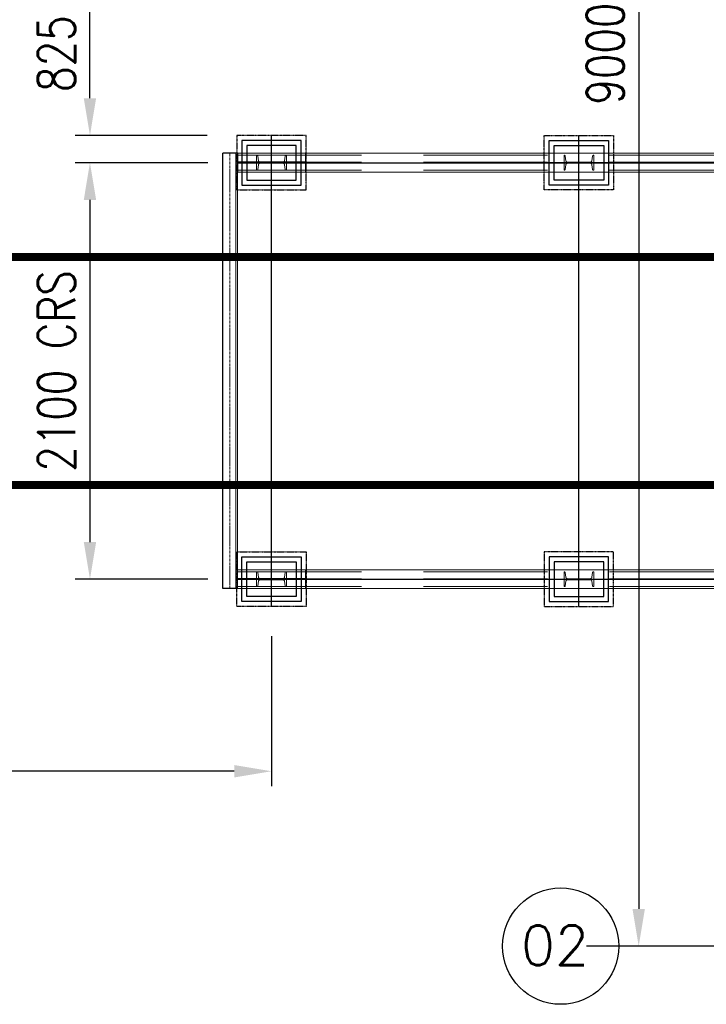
# Model space of a CAD drawing. Header units: inches. Extents: x -204116 to 930598, y -391373 to 256461.
# Tile 125 of 225: x 354702 to 358164, y -209668 to -204703. Entities that reach past the tile are written whole.
import ezdxf
from ezdxf.lldxf.tags import DXFTag

# ---------------------------------------------------------------- set-up
doc = ezdxf.new("R2010")
doc.units = ezdxf.units.IN
doc.header["$LTSCALE"] = 10
doc.header["$MEASUREMENT"] = 0
doc.header["$PDMODE"] = 1
doc.header["$PDSIZE"] = 1000
for name, pattern in [('CENTER', [2, 1.25, -0.25, 0.25, -0.25]), ('HIDDEN', [0.375, 0.25, -0.125]), ('PHANTOM', [2.5, 1.25, -0.25, 0.25, -0.25, 0.25, -0.25]), ('PHANTOM2', [1.25, 0.625, -0.125, 0.125, -0.125, 0.125, -0.125])]:
    doc.linetypes.add(name, pattern=pattern)
doc.layers.get('Defpoints').update_dxf_attribs({"lineweight": 25})
for name, color, linetype, lineweight in [('BEV0002', 1, 'CENTER', 9), ('cen', 2, 'CENTER2', 25), ('P', 5, 'PHANTOM2', 9), ('TEXT', 3, 'Continuous', 25)]:
    doc.layers.add(name, color=color, linetype=linetype, lineweight=lineweight)
doc.layers.add('FDN', color=8, linetype='PHANTOM')
doc.styles.add('MIC', font='romans.shx', dxfattribs={"width": 0.8})
doc.styles.add('romans', font='romans.shx', dxfattribs={"width": 0.8})
tags = doc.linetypes.add('CENTER2', pattern=[1.125, 0.75, -0.125, 0.125, -0.125]).pattern_tags.tags
tags[10:11] = [DXFTag(74, 4), DXFTag(75, 0), DXFTag(340, '0'), DXFTag(46, 1.0), DXFTag(50, 0.0), DXFTag(44, 0.0), DXFTag(45, 0.0)]
tags[8:9] = [DXFTag(74, 4), DXFTag(75, 0), DXFTag(340, '0'), DXFTag(46, 1.0), DXFTag(50, 0.0), DXFTag(44, 0.0), DXFTag(45, 0.0)]
tags[6:7] = [DXFTag(74, 4), DXFTag(75, 0), DXFTag(340, '0'), DXFTag(46, 1.0), DXFTag(50, 0.0), DXFTag(44, 0.0), DXFTag(45, 0.0)]
tags[4:5] = [DXFTag(74, 4), DXFTag(75, 0), DXFTag(340, '0'), DXFTag(46, 1.0), DXFTag(50, 0.0), DXFTag(44, 0.0), DXFTag(45, 0.0)]
doc.dimstyles.new('1_75', dxfattribs={"dimscale": 75, "dimtxt": 2.5, "dimasz": 2.5, "dimexe": 1, "dimexo": 2, "dimgap": 1, "dimtad": 1, "dimtoh": 1, "dimdec": 0, "dimzin": 9, "dimdsep": 46, "dimtxsty": 'MIC', "dimcen": 2.5, "dimclrd": 1, "dimclre": 1, "dimclrt": 256, "dimadec": 0, "dimazin": 0, "dimtfac": 1, "dimtdec": 0, "dimtmove": 2, "dimatfit": 3, "dimfxl": 1, "dimlwd": -1, "dimlwe": -1, "dimarcsym": 0})

# ---------------------------------------------------------------- blocks, each defined once
blk = doc.blocks.new('TakeUp Plan')
for p, q in [((-5795.1, -1097.5, -6.5), (-5795.1, 1097.5, -2.4)), ((-5720.6, 1097.5, -7), (-5795.1, 1097.5, -2.4)), ((-5720.6, 1097.5, -2.1), (-5720.6, 1002.5, -2.1)), ((-5720.6, -1097.5, -2.1), (-5720.6, -1002.5, -2.1)), ((-5720.6, -1097.5, -2), (-5795.1, -1097.5, -6.5))]:
    blk.add_line(p, q)
at = {"color": 1}
blk.add_line((-3781.3, 1050, -2), (-4217.9, 1050, -2), dxfattribs=at)
at = {"color": 2, "elevation": -2}
for points in [[(-5699.6, 937.5), (-5399.6, 937.5), (-5399.6, 1162.5), (-5699.6, 1162.5)], [(-3849.6, 937.5), (-4149.6, 937.5), (-4149.6, 1162.5), (-3849.6, 1162.5)], [(-5699.6, -937.5), (-5399.6, -937.5), (-5399.6, -1162.5), (-5699.6, -1162.5)], [(-3849.6, -937.5), (-4149.6, -937.5), (-4149.6, -1162.5), (-3849.6, -1162.5)]]:
    blk.add_lwpolyline(points, close=True, dxfattribs=at)
at = {"elevation": -2}
for points in [[(-5674.6, 962.5), (-5424.6, 962.5), (-5424.6, 1137.5), (-5674.6, 1137.5)], [(-3874.6, 962.5), (-4124.6, 962.5), (-4124.6, 1137.5), (-3874.6, 1137.5)], [(-5674.6, -962.5), (-5424.6, -962.5), (-5424.6, -1137.5), (-5674.6, -1137.5)], [(-3874.6, -962.5), (-4124.6, -962.5), (-4124.6, -1137.5), (-3874.6, -1137.5)]]:
    blk.add_lwpolyline(points, close=True, dxfattribs=at)
for points in [[(-5378.6, 1052.1), (-5720.6, 1052.1)], [(-5378.6, 1047.9), (-5720.6, 1047.9)], [(-5378.6, -1047.9), (-5720.6, -1047.9)], [(-5378.6, -1052.1), (-5720.6, -1052.1)]]:
    blk.add_lwpolyline(points, dxfattribs=at)
at = {"layer": 'BEV0002'}
blk.add_line((-5760.1, -1097.5, -6.5), (-5760.1, 1097.5, -2.4), dxfattribs=at)
at = {"layer": 'cen', "linetype": 'CENTER', "ltscale": 500}
for p, q in [((-5549.6, -1187.5, -2), (-5549.6, 1187.5, -2)), ((-3999.6, -1187.5, -2), (-3999.6, 1187.5, -2)), ((-5720.6, 1050, -2), (1175.4, 1050, -2)), ((-5720.6, -1050, -2), (1175.4, -1050, -2))]:
    blk.add_line(p, q, dxfattribs=at)
at = {"layer": 'FDN', "ltscale": 0.03, "elevation": -2}
for points in [[(-5724.6, 912.5), (-5374.6, 912.5), (-5374.6, 1187.5), (-5724.6, 1187.5)], [(-3824.6, 912.5), (-4174.6, 912.5), (-4174.6, 1187.5), (-3824.6, 1187.5)], [(-5724.6, -912.5), (-5374.6, -912.5), (-5374.6, -1187.5), (-5724.6, -1187.5)], [(-3824.6, -912.5), (-4174.6, -912.5), (-4174.6, -1187.5), (-3824.6, -1187.5)]]:
    blk.add_lwpolyline(points, close=True, dxfattribs=at)
at = {"layer": 'P', "color": 0, "linetype": 'Continuous'}
for p, q in [((-5378.6, 1097.5, -2), (-5378.6, 1002.5, -2)), ((-5378.6, -1097.5, -2), (-5378.6, -1002.5, -2))]:
    blk.add_line(p, q, dxfattribs=at)
for points, elevation in [([(-5728.9, 1097.5), (-5728.9, -1097.5)], -6.9), ([(-5720.6, 1097.5), (1171.4, 1097.5)], -2), ([(-5720.6, 1097.5), (-5720.6, -1097.5)], -7), ([(-5720.6, 1002.5), (1171.4, 1002.5)], -2), ([(-5720.6, -1002.5), (1171.4, -1002.5)], -2), ([(-5720.6, -1097.5), (1171.4, -1097.5)], -2)]:
    blk.add_lwpolyline(points, dxfattribs=dict(at, elevation=elevation))
at = {"layer": 'P', "color": 2, "linetype": 'HIDDEN', "ltscale": 250, "elevation": -2}
for points in [[(-5720.6, 1087.5), (829.4, 1087.5)], [(-5720.6, 1052.1), (825.4, 1052.1)], [(-5720.6, 1047.9), (825.4, 1047.9)], [(-5720.6, 1012.5), (829.4, 1012.5)], [(-5720.6, -1012.5), (829.4, -1012.5)], [(-5720.6, -1047.9), (825.4, -1047.9)], [(-5720.6, -1052.1), (825.4, -1052.1)], [(-5720.6, -1087.5), (829.4, -1087.5)]]:
    blk.add_lwpolyline(points, dxfattribs=at)
for points in [[(-5474.6, 1087.5), (-5474.6, 1012.5), (-5476.2, 1012.5, -0.373885), (-5480.7, 1016.4), (-5484, 1039.8, 0.373885), (-5492.9, 1047.5), (-5606.3, 1047.5, 0.373885), (-5615.2, 1039.8), (-5618.5, 1016.4, -0.373885), (-5623, 1012.5), (-5624.6, 1012.5), (-5624.6, 1087.5), (-5623, 1087.5, -0.373885), (-5618.5, 1083.6), (-5615.2, 1060.2, 0.373885), (-5606.3, 1052.5), (-5492.9, 1052.5, 0.373885), (-5484, 1060.2), (-5480.7, 1083.6, -0.373885), (-5476.2, 1087.5)], [(-4074.6, 1087.5), (-4074.6, 1012.5), (-4073, 1012.5, 0.373885), (-4068.5, 1016.4), (-4065.2, 1039.8, -0.373885), (-4056.3, 1047.5), (-3942.9, 1047.5, -0.373885), (-3934, 1039.8), (-3930.7, 1016.4, 0.373885), (-3926.2, 1012.5), (-3924.6, 1012.5), (-3924.6, 1087.5), (-3926.2, 1087.5, 0.373885), (-3930.7, 1083.6), (-3934, 1060.2, -0.373885), (-3942.9, 1052.5), (-4056.3, 1052.5, -0.373885), (-4065.2, 1060.2), (-4068.5, 1083.6, 0.373885), (-4073, 1087.5)], [(-5474.6, -1087.5), (-5474.6, -1012.5), (-5476.2, -1012.5, 0.373885), (-5480.7, -1016.4), (-5484, -1039.8, -0.373885), (-5492.9, -1047.5), (-5606.3, -1047.5, -0.373885), (-5615.2, -1039.8), (-5618.5, -1016.4, 0.373885), (-5623, -1012.5), (-5624.6, -1012.5), (-5624.6, -1087.5), (-5623, -1087.5, 0.373885), (-5618.5, -1083.6), (-5615.2, -1060.2, -0.373885), (-5606.3, -1052.5), (-5492.9, -1052.5, -0.373885), (-5484, -1060.2), (-5480.7, -1083.6, 0.373885), (-5476.2, -1087.5)], [(-4074.6, -1087.5), (-4074.6, -1012.5), (-4073, -1012.5, -0.373885), (-4068.5, -1016.4), (-4065.2, -1039.8, 0.373885), (-4056.3, -1047.5), (-3942.9, -1047.5, 0.373885), (-3934, -1039.8), (-3930.7, -1016.4, -0.373885), (-3926.2, -1012.5), (-3924.6, -1012.5), (-3924.6, -1087.5), (-3926.2, -1087.5, -0.373885), (-3930.7, -1083.6), (-3934, -1060.2, 0.373885), (-3942.9, -1052.5), (-4056.3, -1052.5, 0.373885), (-4065.2, -1060.2), (-4068.5, -1083.6, -0.373885), (-4073, -1087.5)]]:
    blk.add_lwpolyline(points, format="xyb", close=True, dxfattribs=at)
blk = doc.blocks.new('*D387')
at = {"color": 1}
for p, q in [((355646.4, -204461.8), (354981, -204461.8)), ((355056, -205099.3), (355056, -204649.3)), ((355646.4, -205286.8), (354981, -205286.8))]:
    blk.add_line(p, q, dxfattribs=at)
for points in [[(355024.8, -204649.3), (355087.2, -204649.3), (355056, -204461.8)], [(355024.8, -205099.3), (355087.2, -205099.3), (355056, -205286.8)]]:
    blk.add_solid(points, dxfattribs=at)
at = {"layer": 'Defpoints', "color": 0}
for p in [(355056, -204461.8), (355796.4, -204461.8, -2), (355796.4, -205286.8, -2)]:
    blk.add_point(p, dxfattribs=at)
at = {"insert": (354887.3, -204874.3), "char_height": 187.5, "attachment_point": 5, "rotation": 90, "style": 'MIC'}
blk.add_mtext('825', dxfattribs=at)
blk = doc.blocks.new('*D521')
at = {"color": 1, "transparency": 16777216}
for p, q in [((360096, -200374.4), (357560.4, -200374.4)), ((357822.9, -200561.9), (357822.9, -209186.8)), ((360221, -209374.3), (357560.4, -209374.3))]:
    blk.add_line(p, q, dxfattribs=at)
for points in [[(357791.7, -200561.9), (357854.2, -200561.9), (357822.9, -200374.4)], [(357791.7, -209186.8), (357854.2, -209186.8), (357822.9, -209374.3)]]:
    blk.add_solid(points, dxfattribs=at)
at = {"layer": 'Defpoints', "color": 0, "transparency": 16777216}
for p in [(360246, -200374.4, -2509178.9), (357822.9, -209374.3), (360371, -209374.3, -2509178.9)]:
    blk.add_point(p, dxfattribs=at)
at = {"transparency": 16777216, "insert": (357654.2, -204874.3), "char_height": 187.5, "attachment_point": 5, "rotation": 90, "style": 'MIC'}
blk.add_mtext('9000', dxfattribs=at)
blk = doc.blocks.new('*D629')
at = {"color": 1}
for p, q in [((355650.4, -205424.3), (354981, -205424.3)), ((355056, -205611.8), (355056, -207336.8)), ((355650.4, -207524.3), (354981, -207524.3))]:
    blk.add_line(p, q, dxfattribs=at)
for points in [[(355024.8, -205611.8), (355087.2, -205611.8), (355056, -205424.3)], [(355024.8, -207336.8), (355087.2, -207336.8), (355056, -207524.3)]]:
    blk.add_solid(points, dxfattribs=at)
at = {"layer": 'Defpoints', "color": 0}
for p in [(355800.4, -205424.3), (355056, -207524.3), (355800.4, -207524.3)]:
    blk.add_point(p, dxfattribs=at)
at = {"insert": (354887.3, -206474.3), "char_height": 187.5, "attachment_point": 5, "rotation": 90, "style": 'MIC'}
blk.add_mtext('2100 CRS', dxfattribs=at)
blk = doc.blocks.new('*D729')
at = {"color": 1}
for p, q in [((355971.4, -207811.8), (355971.4, -208567.6)), ((348771, -208324.3), (348771, -208567.6)), ((355783.9, -208492.6), (348958.5, -208492.6))]:
    blk.add_line(p, q, dxfattribs=at)
for points in [[(348958.5, -208461.3), (348958.5, -208523.8), (348771, -208492.6)], [(355783.9, -208461.3), (355783.9, -208523.8), (355971.4, -208492.6)]]:
    blk.add_solid(points, dxfattribs=at)
at = {"layer": 'Defpoints', "color": 0}
for p in [(355971.4, -207661.8, -2), (348771, -208174.3, -42411.6), (348771, -208492.6)]:
    blk.add_point(p, dxfattribs=at)
at = {"insert": (352371.2, -208323.8), "char_height": 187.5, "attachment_point": 5, "style": 'MIC'}
blk.add_mtext('7200', dxfattribs=at)

msp = doc.modelspace()

# ---------------------------------------------------------------- linework, layer by layer
at = {"color": 1, "linetype": 'CENTER', "lineweight": 0, "ltscale": 0.5, "const_width": 40}
for points in [[(347213.5, -205899.3), (359014.4, -205899.3)], [(347213.5, -207049.3), (359014.4, -207049.3)]]:
    msp.add_lwpolyline(points, dxfattribs=at)
at = {"color": 114}
msp.add_circle((357429.6, -209374.3, 2509173.7), 293.3, dxfattribs=at)

# ---------------------------------------------------------------- block references
msp.add_blockref('TakeUp Plan', (361521, -206474.3))

# ---------------------------------------------------------------- texts
at = {"layer": 'TEXT', "style": 'romans'}
msp.add_text('02', height=200, dxfattribs=at).set_placement((357229.5, -209470.1, 2509173.7))

# ---------------------------------------------------------------- dimensions: what is measured, and where the dimension line sits
for base, p1, p2, override, picture, middle in [((357822.9, -209374.3, 2509173.7), (360246, -200374.4, -5.2), (360371, -209374.3, -5.2), {"dimexe": 3.5, "dimfxl": 0.18, "dimarcsym": 1}, '*D521', (357654.2, -204874.3, 2509173.7)), ((355056, -204461.8), (355796.4, -205286.8, -2), (355796.4, -204461.8, -2), {"dimfxl": 0.18, "dimarcsym": 1}, '*D387', (354887.3, -204874.3))]:
    dim = msp.add_linear_dim(base=base, p1=p1, p2=p2, angle=90, dimstyle='1_75', override=override)
    dim.commit()
    dim.dimension.update_dxf_attribs({"geometry": picture, "text_midpoint": middle})
dim = msp.add_linear_dim(base=(355056, -207524.3, -2), p1=(355800.4, -205424.3, -2), p2=(355800.4, -207524.3, -2), angle=270, text='<> CRS', dimstyle='1_75', override={"dimfxl": 0.18, "dimarcsym": 1})
dim.commit()
dim.dimension.update_dxf_attribs({"geometry": '*D629', "text_midpoint": (354887.3, -206474.3, -2)})
dim = msp.add_linear_dim(base=(348771, -208492.6), p1=(355971.4, -207661.8, -2), p2=(348771, -208174.3, -42411.6), dimstyle='1_75', override={"dimfxl": 0.18})
dim.commit()
dim.dimension.update_dxf_attribs({"geometry": '*D729', "text_midpoint": (352371.2, -208323.8)})

doc.saveas('drawing.dxf')
